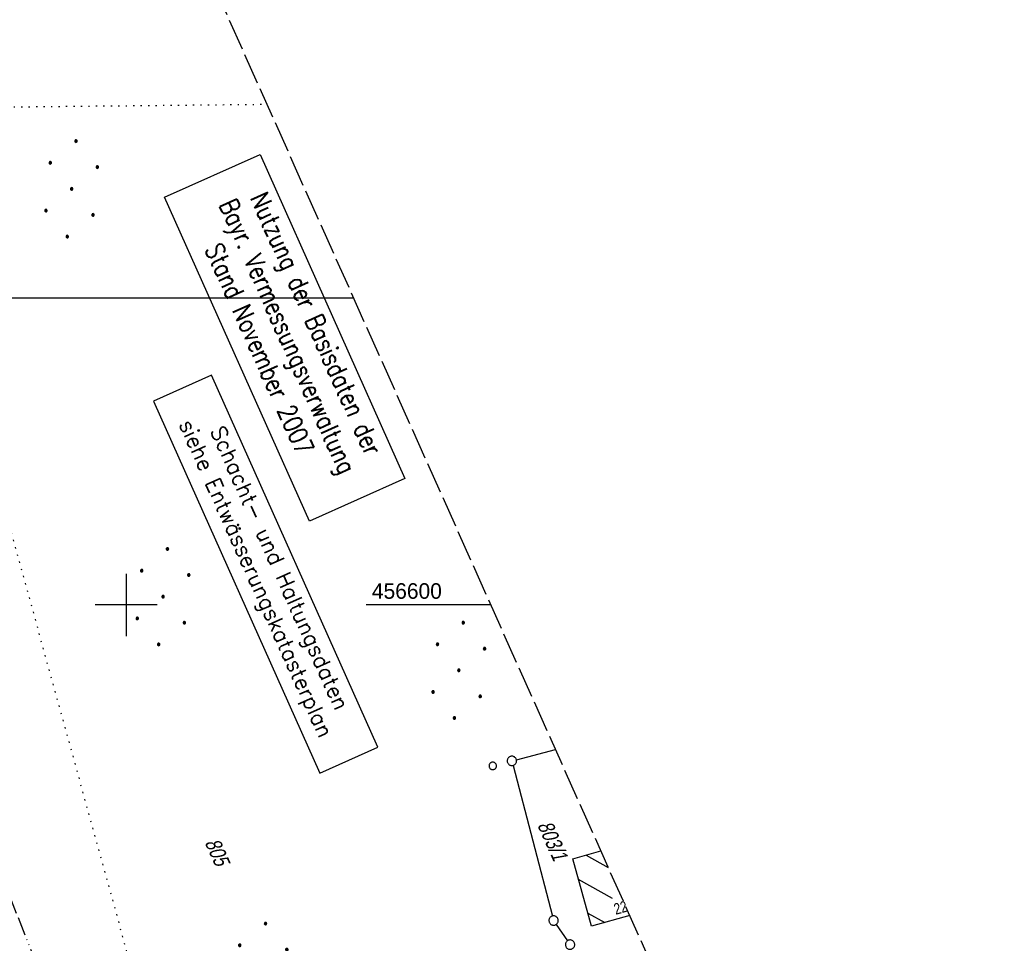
# Model space of a CAD drawing. Extents: x 509202 to 509841, y 456298 to 457260.
# Tile 32 of 56: x 509683 to 509841, y 456546 to 456694. Entities that reach past the tile are written whole.
import ezdxf

# ---------------------------------------------------------------- set-up
doc = ezdxf.new("R2010")
doc.units = 0
doc.header["$LTSCALE"] = 10
doc.header["$MEASUREMENT"] = 0
for name, pattern in [('ACAD_ISO13W100', [36, 12, -3, 12, -3, 0, -3, 0, -3]), ('LT00', [0]), ('LT14', [0.6, 0.5, -0.1]), ('PUNKTX2_STR', [0.6, 0.1, -0.5])]:
    doc.linetypes.add(name, pattern=pattern)
doc.layers.get('0').update_dxf_attribs({"linetype": 'LT00'})
for name, color, linetype in [('--EL_TEXT_KASTEN', 182, 'Continuous'), ('DFK_BEB_SCHR', 254, 'LT00'), ('DFK_BEBAUUNG', 250, 'LT00'), ('DFK_FLUR_NR', 250, 'LT00'), ('DFK_GZPKT', 250, 'LT00'), ('DFK_HAUSNR', 250, 'LT00'), ('DFK_KATASTER', 250, 'LT00'), ('DFK_NUTZUNG', 250, 'LT00'), ('DFK_NUTZUNGSGRENZE', 70, 'PUNKTX2_STR'), ('DFK_STAND', 22, 'LT00'), ('DFK_VERMPKT', 252, 'LT00'), ('GASLTG', 250, 'ACAD_ISO13W100'), ('V114_RASTER', 250, 'LT00')]:
    doc.layers.add(name, color=color, linetype=linetype)
doc.layers.add('-BLATT_114-RAND', color=7, linetype='LT14', plot=False)
doc.styles.add('ROMANS', font='romans.shx', dxfattribs={"width": 0.8})
doc.styles.get("Standard").update_dxf_attribs({"font": 'ARIAL.TTF'})
doc.styles.add('Versorgungsltg', font='ARIAL.TTF', dxfattribs={"width": 0.8, "height": 2})

# ---------------------------------------------------------------- blocks, each defined once
blk = doc.blocks.new('SYMB7010')
at = {"color": 0, "linetype": 'ByBlock'}
for points in [[(-0.031408, 0.499213), (-0.093728, 0.49134), (-0.15457, 0.475719), (-0.212975, 0.452595), (-0.268021, 0.422333), (-0.31884, 0.385411), (-0.36463, 0.342411), (-0.40467, 0.29401), (-0.438329, 0.240973), (-0.465074, 0.184136), (-0.484486, 0.124395), (-0.496256, 0.062692), (-0.5002, 0)], [(-0.5002, 0), (-0.496256, -0.062692), (-0.484486, -0.124395), (-0.465075, -0.184136), (-0.438329, -0.240973), (-0.404671, -0.29401), (-0.36463, -0.342411), (-0.31884, -0.385411), (-0.268021, -0.422333), (-0.212975, -0.452595), (-0.154571, -0.475719), (-0.093728, -0.49134), (-0.031408, -0.499213), (0.031408, -0.499213)], [(0.5002, 0), (0.496256, 0.062692), (0.484485, 0.124395), (0.465074, 0.184136), (0.438329, 0.240973), (0.40467, 0.29401), (0.36463, 0.342411), (0.31884, 0.385411), (0.268021, 0.422333), (0.212975, 0.452595), (0.15457, 0.475719), (0.093728, 0.49134), (0.031408, 0.499213), (-0.031408, 0.499213)], [(0.031408, -0.499213), (0.093728, -0.491341), (0.15457, -0.475719), (0.212975, -0.452595), (0.268021, -0.422333), (0.31884, -0.385411), (0.36463, -0.342411), (0.404671, -0.294011), (0.438329, -0.240974), (0.465075, -0.184136), (0.484486, -0.124395), (0.496256, -0.062692), (0.500201, 0)]]:
    blk.add_lwpolyline(points, dxfattribs=at)
blk = doc.blocks.new('Ackerland7')
at = {"layer": 'DFK_NUTZUNG', "color": 0, "linetype": 'ByBlock'}
for p, q in [((-4, 3.93), (-4, 3.67)), ((-3.95, 3.63), (-3.95, 3.97)), ((-3.9, 3.99), (-3.9, 3.61)), ((-3.85, 3.6), (-3.85, 4)), ((-3.8, 3.99), (-3.8, 3.61)), ((-3.75, 3.63), (-3.75, 3.97)), ((-3.7, 3.93), (-3.7, 3.67)), ((-3.65, 3.8), (-3.65, 3.8)), ((3.7, 3.93), (3.7, 3.67)), ((3.75, 3.63), (3.75, 3.97)), ((3.8, 3.99), (3.8, 3.61)), ((3.85, 3.6), (3.85, 4)), ((3.9, 3.99), (3.9, 3.61)), ((3.95, 3.63), (3.95, 3.97)), ((4, 3.93), (4, 3.67)), ((4.05, 3.8), (4.05, 3.8)), ((-7.85, 0.13), (-7.85, -0.13)), ((-7.8, -0.17), (-7.8, 0.17)), ((-7.75, 0.19), (-7.75, -0.19)), ((-7.7, -0.2), (-7.7, 0.2)), ((-7.65, 0.19), (-7.65, -0.19)), ((-7.6, -0.17), (-7.6, 0.17)), ((-7.55, 0.13), (-7.55, -0.13)), ((-7.5, 0), (-7.5, 0)), ((-0.15, 0.13), (-0.15, -0.13)), ((-0.1, -0.17), (-0.1, 0.17)), ((-0.05, 0.19), (-0.05, -0.19)), ((0, -0.2), (0, 0.2)), ((0.05, 0.19), (0.05, -0.19)), ((0.1, -0.17), (0.1, 0.17)), ((0.15, 0.13), (0.15, -0.13)), ((0.2, 0), (0.2, 0)), ((7.55, 0.13), (7.55, -0.13)), ((7.6, -0.17), (7.6, 0.17)), ((7.65, 0.19), (7.65, -0.19)), ((7.7, -0.2), (7.7, 0.2)), ((7.75, 0.19), (7.75, -0.19)), ((7.8, -0.17), (7.8, 0.17)), ((7.85, 0.13), (7.85, -0.13)), ((7.9, 0), (7.9, 0)), ((-4, -3.67), (-4, -3.93)), ((-3.95, -3.97), (-3.95, -3.63)), ((-3.9, -3.61), (-3.9, -3.99)), ((-3.85, -4), (-3.85, -3.6)), ((-3.8, -3.61), (-3.8, -3.99)), ((-3.75, -3.97), (-3.75, -3.63)), ((-3.7, -3.67), (-3.7, -3.93)), ((-3.65, -3.8), (-3.65, -3.8)), ((3.7, -3.67), (3.7, -3.93)), ((3.75, -3.97), (3.75, -3.63)), ((3.8, -3.61), (3.8, -3.99)), ((3.85, -4), (3.85, -3.6)), ((3.9, -3.61), (3.9, -3.99)), ((3.95, -3.97), (3.95, -3.63)), ((4, -3.67), (4, -3.93)), ((4.05, -3.8), (4.05, -3.8))]:
    blk.add_line(p, q, dxfattribs=at)
for points in [[(-3.65, 3.8), (-3.67, 3.89), (-3.73, 3.96), (-3.81, 3.99), (-3.89, 3.99), (-3.97, 3.96), (-4.03, 3.89), (-4.05, 3.8), (-4.03, 3.71), (-3.97, 3.64), (-3.89, 3.6), (-3.81, 3.6), (-3.73, 3.64), (-3.67, 3.71), (-3.65, 3.8)], [(4.05, 3.8), (4.03, 3.89), (3.97, 3.96), (3.89, 3.99), (3.81, 3.99), (3.73, 3.96), (3.67, 3.89), (3.65, 3.8), (3.67, 3.71), (3.73, 3.64), (3.81, 3.61), (3.89, 3.61), (3.97, 3.64), (4.03, 3.71), (4.05, 3.8)], [(-7.5, 0), (-7.52, 0.09), (-7.58, 0.16), (-7.66, 0.19), (-7.74, 0.19), (-7.82, 0.16), (-7.88, 0.09), (-7.9, 0)], [(0.2, 0), (0.18, 0.09), (0.12, 0.16), (0.04, 0.19), (-0.04, 0.19), (-0.12, 0.16), (-0.18, 0.09), (-0.2, 0)], [(-0.2, 0), (-0.18, -0.09), (-0.12, -0.16), (-0.04, -0.19), (0.04, -0.19), (0.12, -0.16), (0.18, -0.09), (0.2, 0)], [(7.9, 0), (7.88, 0.09), (7.82, 0.16), (7.74, 0.19), (7.66, 0.19), (7.58, 0.16), (7.52, 0.09), (7.5, 0)], [(7.5, 0), (7.52, -0.09), (7.58, -0.16), (7.66, -0.19), (7.74, -0.19), (7.82, -0.16), (7.88, -0.09), (7.9, 0)], [(-7.9, 0), (-7.88, -0.09), (-7.82, -0.16), (-7.74, -0.19), (-7.66, -0.19), (-7.58, -0.16), (-7.52, -0.09), (-7.5, 0)], [(-3.65, -3.8), (-3.67, -3.71), (-3.73, -3.64), (-3.81, -3.61), (-3.89, -3.61), (-3.97, -3.64), (-4.03, -3.71), (-4.05, -3.8), (-4.03, -3.89), (-3.97, -3.96), (-3.89, -3.99), (-3.81, -3.99), (-3.73, -3.96), (-3.67, -3.89), (-3.65, -3.8)], [(4.05, -3.8), (4.03, -3.71), (3.97, -3.64), (3.89, -3.61), (3.81, -3.61), (3.73, -3.64), (3.67, -3.71), (3.65, -3.8), (3.67, -3.89), (3.73, -3.96), (3.81, -3.99), (3.89, -3.99), (3.97, -3.96), (4.03, -3.89), (4.05, -3.8)]]:
    blk.add_lwpolyline(points, dxfattribs=at)

msp = doc.modelspace()

# ---------------------------------------------------------------- linework, layer by layer
at = {"layer": '--EL_TEXT_KASTEN'}
msp.add_lwpolyline([(509704.39, 456632.75), (509731.11, 456572.97), (509740.45, 456577.14), (509713.73, 456636.92)], close=True, dxfattribs=at)
at = {"layer": '-BLATT_114-RAND'}
msp.add_lwpolyline([(509201.6, 457142.83), (509579.07, 456298.35), (509841.09, 456415.47), (509463.62, 457259.94), (509201.6, 457142.83)], dxfattribs=at)
at = {"layer": 'DFK_BEB_SCHR'}
for p, q in [((509773.89, 456559.81), (509777.46, 456557.81)), ((509778.12, 456552.85), (509772.67, 456555.91)), ((509774.2, 456550.47), (509776.89, 456548.96))]:
    msp.add_line(p, q, dxfattribs=at)
at = {"layer": 'DFK_BEBAUUNG'}
for points in [[(509774.79, 456548.36), (509771.74, 456559.2), (509776.27, 456560.48)], [(509780.91, 456550.1), (509774.79, 456548.36)]]:
    msp.add_lwpolyline(points, dxfattribs=at)
at = {"layer": 'DFK_KATASTER'}
for p, q in [((509629.46, 456649.34), (509736.55, 456649.34)), ((509762.7, 456575.14), (509768.98, 456576.79)), ((509762.16, 456574.22), (509768.48, 456550.01)), ((509769.09, 456548.67), (509770.9, 456546.04))]:
    msp.add_line(p, q, dxfattribs=at)
at = {"layer": 'DFK_NUTZUNGSGRENZE', "ltscale": 0.2}
for q in [(509722.63, 456680.48), (509708.43, 456513.97)]:
    msp.add_line((509662.73, 456679.86), q, dxfattribs=at)
at = {"layer": 'DFK_STAND'}
msp.add_lwpolyline([(509721.52, 456672.38), (509744.78, 456620.34), (509729.43, 456613.48), (509706.17, 456665.52)], close=True, dxfattribs=at)
at = {"layer": 'GASLTG', "ltscale": 0.025, "flags": 128}
msp.add_lwpolyline([(509829.05, 456410.08), (509807.3, 456412.05), (509789.98, 456413.81), (509774.82, 456419.17), (509766.39, 456422.23), (509738.9, 456433.05), (509727.44, 456437.39), (509716.4, 456441.38), (509714.46, 456442.49), (509712.52, 456444.06), (509711.69, 456445.17), (509710.39, 456447.29), (509710.12, 456447.84), (509707.43, 456463.2), (509703.17, 456486.62), (509700.03, 456503.74), (509695.3, 456517.63), (509660.74, 456605.49), (509644.63, 456646.79), (509625.11, 456688.1), (509611.58, 456717.09), (509598.91, 456743.71), (509583.86, 456775.73), (509577.78, 456788.27), (509575.75, 456792.15), (509573.39, 456796.12), (509571.87, 456798.39), (509568.66, 456802.78), (509566.12, 456805.31), (509562.02, 456810.49), (509557.86, 456814.29), (509554.89, 456815.36), (509551.68, 456816.19), (509546.33, 456814.89), (509541.7, 456813.11), (509537.06, 456811.44), (509532.54, 456809.66), (509521.11, 456805.73), (509506.62, 456800.5), (509498.77, 456797.65), (509491.41, 456795.04), (509485.35, 456793.31), (509463.97, 456803.44), (509456.34, 456807.11), (509424.84, 456821.9), (509379.51, 456843.53), (509347.48, 456858.14), (509325.98, 456868.7), (509323.62, 456869.85)], dxfattribs=at)
at = {"layer": 'V114_RASTER'}
for p, q in [((509700, 456605), (509700, 456595)), ((509705, 456600), (509695, 456600)), ((509758.6, 456600), (509738.54, 456600))]:
    msp.add_line(p, q, dxfattribs=at)

# ---------------------------------------------------------------- block references
at = {"layer": 'DFK_GZPKT', "xscale": 1.500000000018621, "yscale": 1.5, "zscale": 1.5, "rotation": 264.7377099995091}
for p in [(509761.97, 456574.95), (509768.67, 456549.29), (509771.32, 456545.42)]:
    msp.add_blockref('SYMB7010', p, dxfattribs=at)
at = {"layer": 'DFK_NUTZUNG'}
for p, rotation in [((509691.24, 456666.88), 264.7376999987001), ((509705.93, 456601.33), 264.7376999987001), ((509753.45, 456589.5), 264.7376999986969), ((509721.68, 456541.13), 264.7376999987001)]:
    msp.add_blockref('Ackerland7', p, dxfattribs=dict(at, rotation=rotation))
at = {"layer": 'DFK_VERMPKT', "xscale": 1.200000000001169, "yscale": 1.200000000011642, "zscale": 1.2, "rotation": 264.7377100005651}
msp.add_blockref('SYMB7010', (509758.9, 456574.14), dxfattribs=at)

# ---------------------------------------------------------------- texts
at = {"layer": '--EL_TEXT_KASTEN', "insert": (509722.42, 456604.94), "char_height": 2.5, "attachment_point": 5, "rotation": 294.084, "style": 'ROMANS'}
msp.add_mtext('{\\W1;Schacht- und Haltungsdaten\\Psiehe Entwässerungskatasterplan}', dxfattribs=at)
at = {"layer": 'DFK_FLUR_NR', "oblique": 13.754, "width": 0.75}
for s, p in [('803/1', (509766.02, 456564.65)), ('805', (509712.58, 456561.84))]:
    msp.add_text(s, height=2.5, rotation=294.084, dxfattribs=at).set_placement(p)
at = {"layer": 'DFK_HAUSNR', "width": 0.75}
msp.add_text('22', height=1.8, rotation=15.9228, dxfattribs=at).set_placement((509778.67, 456550.2))
at = {"layer": 'DFK_STAND', "insert": (509731.93, 456645.82), "char_height": 3, "width": 55.058, "attachment_point": 2, "rotation": 294.084, "style": 'Versorgungsltg'}
msp.add_mtext('{\\Fromans|c0;Nutzung der Basisdaten der Bayr. Vermessungsverwaltung\\PStand November 2007}', dxfattribs=at)
at = {"layer": 'V114_RASTER', "width": 0.965}
msp.add_text(' 456600', height=2.5, rotation=0.0001, dxfattribs=at).set_placement((509738.54, 456601))

doc.saveas('drawing.dxf')
